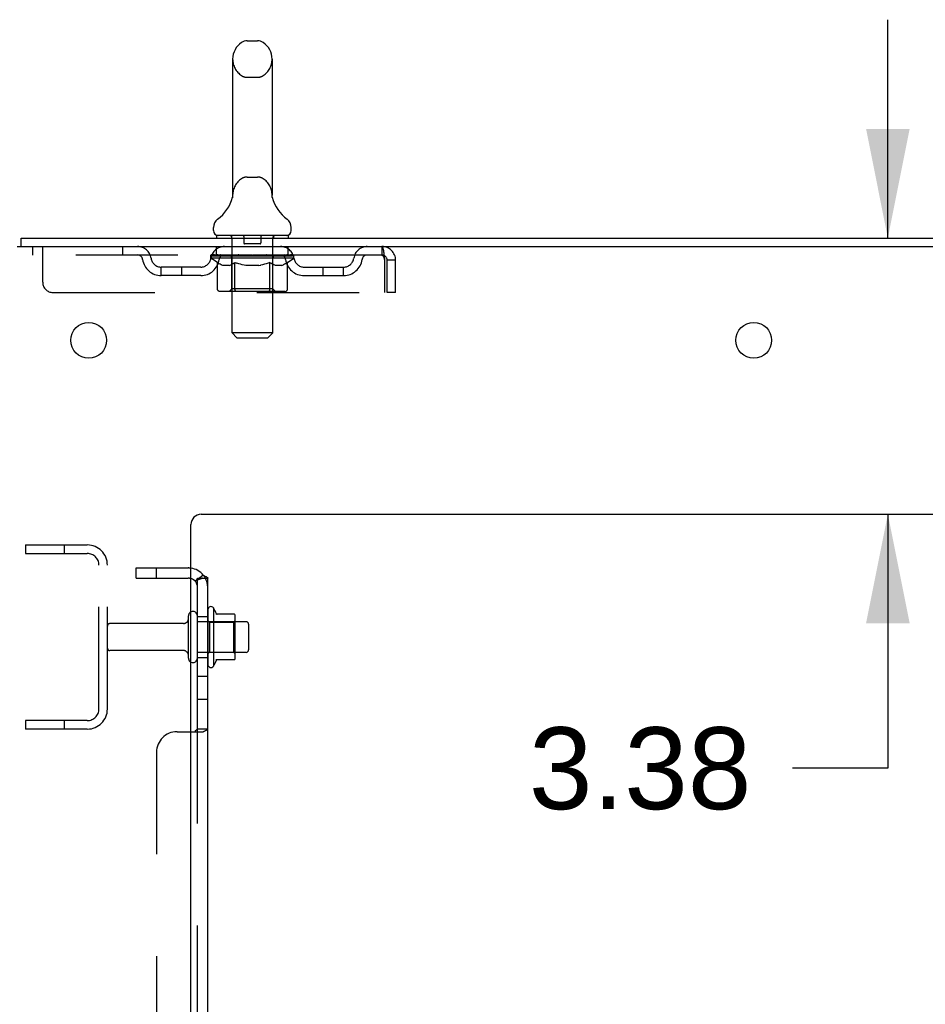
# Model space of a CAD drawing. Header units: inches. Extents: x 0 to 227, y 0 to 147.
# Tile 10 of 83: x 11 to 22, y 99 to 111. Entities that reach past the tile are written whole.
import ezdxf

# ---------------------------------------------------------------- set-up
doc = ezdxf.new("R2010")
doc.units = ezdxf.units.IN
doc.header["$LTSCALE"] = 12.466667
doc.header["$MEASUREMENT"] = 0
doc.linetypes.add('HIDDEN', pattern=[0.2, 0.1, -0.1])
doc.layers.get('0').update_dxf_attribs({"linetype": 'CONTINUOUS'})
for name, color, linetype in [('DEFAULT_2', 8, 'HIDDEN'), ('DIMENSIONS', 7, 'CONTINUOUS'), ('SUBPANEL', 7, 'CONTINUOUS')]:
    doc.layers.add(name, color=color, linetype=linetype)
doc.styles.get("Standard").update_dxf_attribs({"font": 'arial.ttf'})
doc.dimstyles.new('DIMSTYLE_1', dxfattribs={"dimtxt": 1, "dimasz": 1.333333, "dimexe": 0.09, "dimexo": 0.07, "dimgap": 0.0375, "dimtad": 0, "dimtih": 1, "dimtoh": 1, "dimzin": 4, "dimdsep": 46, "dimtxsty": 'Standard', "dimblk": '_FILLED', "dimblk1": '_FILLED', "dimblk2": '_FILLED', "dimcen": 0.09, "dimadec": 3, "dimazin": 1, "dimtfac": 1, "dimtdec": 3, "dimtofl": 0, "dimtmove": 0, "dimatfit": 3, "dimldrblk": '_FILLED', "dimfxl": 0, "dimtolj": 1, "dimtzin": 4, "dimarcsym": 0})

# ---------------------------------------------------------------- blocks, each defined once
blk = doc.blocks.new('_FILLED')
at = {"color": 0, "linetype": 'ByBlock'}
blk.add_solid([(0, 0), (-1, 0.2), (-1, -0.2)], dxfattribs=at)
blk = doc.blocks.new('*D13')
at = {"layer": 'DIMENSIONS', "color": 2, "linetype": 'Continuous'}
for p, q in [((21.838, 108.553), (21.838, 111.22)), ((21.838, 105.178), (21.838, 102.076)), ((21.838, 102.076), (20.671, 102.076))]:
    blk.add_line(p, q, dxfattribs=at)
at = {"layer": 'DIMENSIONS', "color": 2, "linetype": 'Continuous', "xscale": 1.3333333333, "yscale": 1.3333333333, "zscale": 1.3333333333}
for p, rotation in [((21.838, 108.553), 270), ((21.838, 105.178), 90)]:
    blk.add_blockref('_FILLED', p, dxfattribs=dict(at, rotation=rotation))
at = {"layer": 'DIMENSIONS', "color": 2, "linetype": 'Continuous', "insert": (20.171, 102.576), "char_height": 1, "width": 2.71747, "attachment_point": 3, "line_spacing_factor": 0.9}
blk.add_mtext('3.38', dxfattribs=at)

msp = doc.modelspace()

# ---------------------------------------------------------------- linework, layer by layer
at = {"color": 7, "linetype": 'Continuous'}
for p, q in [((14.01, 110.961), (14.138, 110.961)), ((13.833, 110.739), (13.833, 109.076)), ((14.316, 110.739), (14.316, 109.076)), ((13.827, 109.032), (13.827, 109.031)), ((13.832, 109.051), (13.831, 109.05)), ((13.831, 109.05), (13.831, 109.049)), ((13.831, 109.049), (13.831, 109.048)), ((13.831, 109.047), (13.831, 109.046)), ((13.832, 109.056), (13.832, 109.055)), ((13.832, 109.055), (13.832, 109.054)), ((13.832, 109.054), (13.832, 109.053)), ((13.832, 109.053), (13.832, 109.052)), ((13.832, 109.052), (13.832, 109.051)), ((13.833, 109.076), (13.833, 109.071)), ((14.316, 109.071), (14.316, 109.076)), ((14.316, 109.07), (14.316, 109.071)), ((14.318, 109.046), (14.317, 109.047)), ((14.318, 109.045), (14.318, 109.045)), ((14.321, 109.031), (14.321, 109.032)), ((14.321, 109.031), (14.321, 109.031)), ((13.599, 108.643), (13.599, 108.681)), ((14.549, 108.643), (14.549, 108.681)), ((11.251, 108.449), (11.251, 108.553)), ((13.637, 108.583), (13.637, 108.553)), ((14.512, 108.583), (13.637, 108.583)), ((14.512, 108.583), (14.512, 108.553)), ((13.598, 104.034), (13.598, 103.322)), ((13.854, 103.956), (13.626, 103.956)), ((13.864, 103.423), (13.864, 103.934)), ((13.998, 103.866), (13.864, 103.866)), ((14.028, 103.836), (14.028, 103.521)), ((13.998, 103.491), (13.864, 103.491)), ((13.854, 103.401), (13.626, 103.401))]:
    msp.add_line(p, q, dxfattribs=at)
at = {"color": 3, "linetype": 'Continuous'}
for p, q in [((11.251, 108.553), (29.01, 108.553)), ((11.199, 108.449), (29.005, 108.449)), ((13.449, 105.178), (25.324, 105.178)), ((13.324, 42.678), (13.324, 105.053))]:
    msp.add_line(p, q, dxfattribs=at)
at = {"color": 7, "linetype": 'Continuous'}
for points in [[(13.831, 109.046), (13.83, 109.045), (13.83, 109.045)], [(13.831, 109.048), (13.831, 109.047), (13.831, 109.047)], [(13.833, 109.071), (13.833, 109.07), (13.833, 109.069), (13.833, 109.069), (13.833, 109.068), (13.833, 109.067), (13.833, 109.067), (13.833, 109.066), (13.833, 109.065), (13.833, 109.065), (13.833, 109.064), (13.833, 109.064), (13.833, 109.063), (13.833, 109.062), (13.833, 109.062), (13.833, 109.061), (13.833, 109.061), (13.832, 109.06), (13.832, 109.059), (13.832, 109.059)], [(13.832, 109.059), (13.832, 109.058), (13.832, 109.058), (13.832, 109.057), (13.832, 109.057), (13.832, 109.056)], [(14.317, 109.047), (14.317, 109.048), (14.317, 109.049), (14.317, 109.049), (14.317, 109.05), (14.317, 109.05), (14.317, 109.051), (14.317, 109.052), (14.317, 109.052), (14.317, 109.053), (14.317, 109.053), (14.316, 109.054), (14.316, 109.054), (14.316, 109.055), (14.316, 109.056), (14.316, 109.056), (14.316, 109.057), (14.316, 109.057), (14.316, 109.058), (14.316, 109.059), (14.316, 109.059), (14.316, 109.06), (14.316, 109.061), (14.316, 109.061), (14.316, 109.062), (14.316, 109.063), (14.316, 109.063), (14.316, 109.064), (14.316, 109.065), (14.316, 109.065), (14.316, 109.066), (14.316, 109.067), (14.316, 109.068), (14.316, 109.068), (14.316, 109.069), (14.316, 109.07)], [(14.318, 109.045), (14.318, 109.046), (14.318, 109.046)]]:
    msp.add_lwpolyline(points, dxfattribs=at)
at = {"color": 3, "linetype": 'Continuous'}
for centre in [(12.074, 107.303), (20.199, 107.303)]:
    msp.add_circle(centre, 0.219, dxfattribs=at)
at = {"color": 7, "linetype": 'Continuous'}
for centre, radius, start, end in [((14.074, 110.739), 0.241, 123.1848, 180), ((14.01, 110.836), 0.125, 90, 123.1848), ((14.138, 110.836), 0.125, 56.8152, 90), ((14.074, 110.739), 0.241, 0, 56.8152), ((13.35, 109.182), 0.5, 306.7414, 344.6791), ((14.798, 109.182), 0.5, 195.3209, 233.2586), ((13.724, 108.681), 0.125, 126.7414, 180), ((14.424, 108.681), 0.125, 0, 53.2586), ((13.659, 108.643), 0.06, 180, 270), ((14.489, 108.643), 0.06, 270, 360), ((13.567, 104.012), 0.0384, 34.4497, 180), ((13.348, 103.936), 0.055, 360, 115.9094), ((12.998, 103.678), 0.698, 23.9679, 30.6631), ((13.645, 103.966), 0.01, 203.9679, 270), ((13.854, 103.946), 0.01, 5.1938, 90), ((13.723, 103.934), 0.141, 0, 5.2081), ((13.998, 103.836), 0.03, 360, 90), ((13.998, 103.521), 0.03, 270, 0), ((13.348, 103.421), 0.055, 244.0906, 0), ((13.567, 103.344), 0.0384, 180, 325.5503), ((12.998, 103.678), 0.698, 329.3369, 336.0321), ((13.645, 103.391), 0.01, 90, 156.0321), ((13.854, 103.411), 0.01, 270, 354.8062), ((13.723, 103.423), 0.141, 354.7919, 360)]:
    msp.add_arc(centre, radius, start, end, dxfattribs=at)
at = {"color": 3, "linetype": 'Continuous'}
msp.add_arc((13.449, 105.053), 0.125, 90, 180, dxfattribs=at)
at = {"layer": 'DEFAULT_2', "color": 8, "linetype": 'HIDDEN'}
for p, q in [((14.01, 110.516), (14.138, 110.516)), ((14.01, 109.298), (14.138, 109.298)), ((13.827, 109.031), (13.827, 109.031)), ((13.827, 109.031), (13.827, 109.031)), ((13.827, 109.031), (13.827, 109.031)), ((13.831, 109.05), (13.831, 109.05)), ((13.831, 109.049), (13.831, 109.049)), ((13.831, 109.048), (13.831, 109.048)), ((13.831, 109.047), (13.831, 109.047)), ((13.831, 109.047), (13.831, 109.047)), ((13.832, 109.056), (13.832, 109.055)), ((13.832, 109.056), (13.832, 109.056)), ((13.832, 109.054), (13.832, 109.054)), ((13.832, 109.053), (13.832, 109.053)), ((13.832, 109.052), (13.832, 109.052)), ((13.832, 109.051), (13.832, 109.051)), ((13.833, 109.07), (13.833, 109.069)), ((13.833, 109.065), (13.833, 109.065)), ((13.833, 109.064), (13.833, 109.064)), ((13.833, 109.064), (13.833, 109.064)), ((13.833, 109.063), (13.833, 109.063)), ((13.833, 109.062), (13.833, 109.062)), ((13.833, 109.062), (13.833, 109.062)), ((13.833, 109.061), (13.833, 109.061)), ((13.833, 109.061), (13.833, 109.061)), ((14.316, 109.071), (14.316, 109.071)), ((14.316, 109.067), (14.316, 109.067)), ((14.316, 109.065), (14.316, 109.065)), ((14.316, 109.064), (14.316, 109.064)), ((14.316, 109.062), (14.316, 109.063)), ((14.316, 109.055), (14.316, 109.055)), ((14.317, 109.048), (14.317, 109.048)), ((14.318, 109.047), (14.317, 109.047)), ((13.817, 108.583), (13.817, 108.553)), ((13.825, 107.393), (13.825, 108.553)), ((13.969, 108.573), (13.969, 108.493)), ((14.179, 108.573), (14.179, 108.493)), ((14.323, 107.393), (14.323, 108.553)), ((14.332, 108.583), (14.332, 108.553)), ((11.387, 108.449), (11.387, 108.345)), ((11.512, 108.012), (11.512, 108.449)), ((12.487, 108.449), (12.487, 108.345)), ((13.637, 108.345), (13.637, 108.449)), ((14.169, 108.483), (13.979, 108.483)), ((14.512, 108.345), (14.512, 108.449)), ((15.657, 108.449), (15.657, 108.345)), ((15.657, 108.345), (11.387, 108.345)), ((13.568, 108.308), (13.568, 108.345)), ((13.647, 108.252), (13.568, 108.308)), ((14.58, 108.308), (13.568, 108.308)), ((13.576, 108.34), (13.576, 108.345)), ((13.583, 108.337), (13.583, 108.34)), ((13.583, 108.337), (14.566, 108.337)), ((13.59, 108.337), (13.59, 108.34)), ((13.59, 108.337), (13.59, 108.34)), ((13.599, 108.34), (13.599, 108.345)), ((13.611, 108.337), (13.611, 108.34)), ((13.613, 108.337), (13.613, 108.34)), ((13.636, 108.34), (13.636, 108.345)), ((13.647, 108.337), (13.647, 108.34)), ((13.647, 107.929), (13.647, 108.252)), ((13.647, 108.252), (13.659, 108.245)), ((13.65, 108.337), (13.65, 108.34)), ((13.813, 108.34), (13.652, 108.34)), ((13.686, 108.34), (13.686, 108.345)), ((13.687, 108.337), (13.687, 108.34)), ((13.688, 108.337), (13.688, 108.34)), ((13.69, 108.337), (13.69, 108.34)), ((13.696, 108.337), (13.696, 108.34)), ((13.696, 108.337), (13.696, 108.34)), ((13.699, 108.337), (13.699, 108.34)), ((13.702, 108.337), (13.702, 108.34)), ((13.705, 108.337), (13.705, 108.34)), ((13.717, 108.337), (13.717, 108.34)), ((13.731, 108.337), (13.731, 108.342)), ((13.731, 108.337), (13.731, 108.34)), ((13.748, 108.337), (13.748, 108.34)), ((13.749, 108.34), (13.749, 108.345)), ((13.757, 108.337), (13.757, 108.34)), ((13.76, 108.337), (13.76, 108.34)), ((13.767, 108.337), (13.767, 108.34)), ((13.776, 108.337), (13.776, 108.343)), ((13.789, 108.337), (13.789, 108.34)), ((13.791, 108.337), (13.791, 108.34)), ((13.813, 108.337), (13.813, 108.34)), ((13.866, 108.34), (13.817, 108.34)), ((13.821, 108.34), (13.821, 108.345)), ((13.824, 107.931), (13.824, 108.305)), ((13.827, 108.337), (13.827, 108.34)), ((13.83, 108.337), (13.83, 108.34)), ((13.835, 108.337), (13.835, 108.344)), ((13.838, 108.337), (13.838, 108.34)), ((13.847, 108.337), (13.847, 108.34)), ((13.861, 108.253), (13.85, 108.245)), ((13.861, 107.929), (13.861, 108.253)), ((13.861, 108.253), (13.884, 108.245)), ((13.866, 108.337), (13.866, 108.34)), ((13.926, 108.34), (13.879, 108.34)), ((13.895, 108.337), (13.895, 108.34)), ((13.901, 108.34), (13.901, 108.345)), ((13.904, 108.337), (13.904, 108.34)), ((13.906, 108.337), (13.906, 108.345)), ((13.908, 108.337), (13.908, 108.34)), ((13.914, 108.337), (13.914, 108.34)), ((13.926, 108.337), (13.926, 108.34)), ((13.991, 108.34), (13.947, 108.34)), ((13.958, 108.337), (13.958, 108.34)), ((13.983, 108.34), (14.074, 108.345)), ((13.986, 108.34), (13.986, 108.345)), ((13.987, 108.345), (13.986, 108.345)), ((13.987, 108.34), (13.987, 108.345)), ((13.987, 108.337), (13.987, 108.34)), ((13.99, 108.337), (13.99, 108.34)), ((13.991, 108.337), (13.991, 108.34)), ((13.991, 108.337), (13.991, 108.34)), ((14.058, 108.34), (14.019, 108.34)), ((14.023, 108.337), (14.023, 108.34)), ((14.058, 108.337), (14.058, 108.34)), ((14.072, 108.34), (14.072, 108.34)), ((14.072, 108.337), (14.072, 108.34)), ((14.072, 108.337), (14.072, 108.34)), ((14.074, 108.34), (14.074, 108.345)), ((14.074, 108.345), (14.166, 108.34)), ((14.076, 108.337), (14.076, 108.34)), ((14.076, 108.337), (14.076, 108.34)), ((14.076, 108.34), (14.076, 108.34)), ((14.091, 108.337), (14.091, 108.34)), ((14.091, 108.34), (14.129, 108.34)), ((14.125, 108.337), (14.125, 108.34)), ((14.157, 108.337), (14.157, 108.34)), ((14.158, 108.337), (14.158, 108.34)), ((14.158, 108.34), (14.201, 108.34)), ((14.159, 108.337), (14.159, 108.34)), ((14.162, 108.34), (14.162, 108.345)), ((14.162, 108.34), (14.162, 108.345)), ((14.162, 108.345), (14.162, 108.345)), ((14.162, 108.337), (14.162, 108.34)), ((14.191, 108.337), (14.191, 108.34)), ((14.222, 108.337), (14.222, 108.34)), ((14.222, 108.34), (14.269, 108.34)), ((14.234, 108.337), (14.234, 108.34)), ((14.24, 108.337), (14.24, 108.34)), ((14.242, 108.337), (14.242, 108.345)), ((14.244, 108.337), (14.244, 108.34)), ((14.247, 108.34), (14.247, 108.345)), ((14.253, 108.337), (14.253, 108.34)), ((14.289, 108.253), (14.266, 108.245)), ((14.282, 108.337), (14.282, 108.34)), ((14.282, 108.34), (14.332, 108.34)), ((14.289, 107.929), (14.289, 108.253)), ((14.289, 108.253), (14.301, 108.245)), ((14.301, 108.337), (14.301, 108.34)), ((14.31, 108.337), (14.31, 108.34)), ((14.313, 108.337), (14.313, 108.344)), ((14.318, 108.337), (14.318, 108.34)), ((14.322, 108.337), (14.322, 108.34)), ((14.324, 107.931), (14.324, 108.305)), ((14.327, 108.34), (14.327, 108.345)), ((14.335, 108.337), (14.335, 108.34)), ((14.336, 108.34), (14.58, 108.34)), ((14.357, 108.337), (14.357, 108.34)), ((14.36, 108.337), (14.36, 108.34)), ((14.372, 108.337), (14.372, 108.343)), ((14.381, 108.337), (14.381, 108.34)), ((14.389, 108.337), (14.389, 108.34)), ((14.392, 108.337), (14.392, 108.34)), ((14.4, 108.34), (14.4, 108.345)), ((14.401, 108.337), (14.401, 108.34)), ((14.417, 108.337), (14.417, 108.342)), ((14.417, 108.337), (14.417, 108.34)), ((14.432, 108.337), (14.432, 108.34)), ((14.443, 108.337), (14.443, 108.34)), ((14.447, 108.337), (14.447, 108.34)), ((14.449, 108.337), (14.449, 108.34)), ((14.452, 108.337), (14.452, 108.34)), ((14.452, 108.337), (14.452, 108.34)), ((14.458, 108.337), (14.458, 108.34)), ((14.46, 108.337), (14.46, 108.34)), ((14.461, 108.337), (14.461, 108.34)), ((14.462, 108.34), (14.462, 108.345)), ((14.483, 108.342), (14.58, 108.343)), ((14.483, 108.34), (14.483, 108.342)), ((14.503, 108.254), (14.491, 108.246)), ((14.499, 108.337), (14.499, 108.34)), ((14.501, 108.337), (14.501, 108.34)), ((14.503, 108.254), (14.58, 108.308)), ((14.503, 107.929), (14.503, 108.254)), ((14.513, 108.34), (14.513, 108.345)), ((14.535, 108.337), (14.535, 108.34)), ((14.537, 108.337), (14.537, 108.34)), ((14.55, 108.34), (14.55, 108.345)), ((14.558, 108.337), (14.558, 108.34)), ((14.559, 108.337), (14.559, 108.34)), ((14.566, 108.337), (14.566, 108.34)), ((14.573, 108.34), (14.573, 108.345)), ((14.58, 108.34), (14.58, 108.343)), ((14.58, 108.308), (14.58, 108.34)), ((15.69, 108.282), (15.69, 107.887)), ((15.72, 107.887), (15.72, 108.282)), ((15.824, 108.282), (15.72, 108.282)), ((15.824, 107.887), (15.824, 108.282)), ((12.96, 108.094), (12.96, 108.198)), ((13.443, 108.198), (12.96, 108.198)), ((13.21, 108.094), (13.21, 108.198)), ((13.67, 108.238), (13.658, 108.245)), ((13.68, 108.232), (13.669, 108.238)), ((13.691, 108.227), (13.68, 108.232)), ((13.702, 108.222), (13.691, 108.227)), ((13.713, 108.219), (13.702, 108.222)), ((13.796, 108.219), (13.713, 108.219)), ((13.796, 108.219), (13.806, 108.222)), ((13.817, 108.227), (13.806, 108.222)), ((13.828, 108.232), (13.817, 108.227)), ((13.839, 108.238), (13.828, 108.232)), ((13.85, 108.245), (13.839, 108.238)), ((13.907, 108.238), (13.884, 108.245)), ((13.929, 108.232), (13.907, 108.238)), ((13.951, 108.227), (13.929, 108.232)), ((13.973, 108.222), (13.951, 108.227)), ((13.995, 108.219), (13.973, 108.222)), ((14.153, 108.219), (13.995, 108.219)), ((14.153, 108.219), (14.176, 108.222)), ((14.198, 108.227), (14.175, 108.222)), ((14.22, 108.232), (14.198, 108.227)), ((14.243, 108.238), (14.22, 108.232)), ((14.266, 108.245), (14.243, 108.238)), ((14.313, 108.238), (14.301, 108.245)), ((14.324, 108.232), (14.313, 108.238)), ((14.336, 108.227), (14.324, 108.232)), ((14.347, 108.222), (14.335, 108.227)), ((14.358, 108.219), (14.347, 108.222)), ((14.433, 108.219), (14.358, 108.219)), ((14.433, 108.219), (14.445, 108.222)), ((14.456, 108.227), (14.445, 108.222)), ((14.468, 108.232), (14.456, 108.227)), ((14.479, 108.239), (14.468, 108.232)), ((14.491, 108.246), (14.479, 108.238)), ((14.706, 108.198), (15.189, 108.198)), ((14.939, 108.094), (14.939, 108.198)), ((15.189, 108.094), (15.189, 108.198)), ((13.443, 108.094), (12.96, 108.094)), ((14.706, 108.094), (15.189, 108.094)), ((14.469, 107.899), (13.682, 107.899)), ((13.824, 107.931), (13.792, 107.899)), ((14.324, 107.931), (13.824, 107.931)), ((13.87, 107.902), (13.868, 107.904)), ((13.874, 107.9), (13.872, 107.901)), ((13.876, 107.899), (13.874, 107.9)), ((13.878, 107.899), (13.876, 107.899)), ((14.324, 107.931), (14.356, 107.899)), ((11.637, 107.887), (15.69, 107.887)), ((15.824, 107.887), (15.72, 107.887)), ((13.885, 107.333), (13.825, 107.393)), ((14.323, 107.393), (13.825, 107.393)), ((13.885, 107.333), (14.263, 107.333)), ((14.263, 107.333), (14.323, 107.393)), ((11.303, 104.803), (11.303, 104.699)), ((11.303, 104.803), (12.057, 104.803)), ((11.773, 104.803), (11.773, 104.699)), ((11.303, 104.699), (12.057, 104.699)), ((12.199, 102.8), (12.199, 104.557)), ((12.303, 102.8), (12.303, 104.557)), ((13.293, 103.421), (13.293, 103.936)), ((13.403, 103.421), (13.403, 103.936)), ((13.528, 104.012), (13.528, 103.344)), ((13.231, 103.843), (12.333, 103.843)), ((13.864, 103.866), (13.403, 103.866)), ((13.548, 103.862), (13.528, 103.882)), ((13.548, 103.862), (13.548, 103.495)), ((13.548, 103.862), (13.844, 103.862)), ((13.844, 103.862), (13.864, 103.882)), ((13.844, 103.862), (13.844, 103.495)), ((13.231, 103.513), (12.333, 103.513)), ((13.864, 103.491), (13.403, 103.491)), ((13.548, 103.495), (13.528, 103.475)), ((13.548, 103.495), (13.844, 103.495)), ((13.844, 103.495), (13.864, 103.475)), ((11.303, 102.657), (11.303, 102.553)), ((12.057, 102.657), (11.303, 102.657)), ((11.773, 102.657), (11.773, 102.553)), ((12.057, 102.553), (11.303, 102.553))]:
    msp.add_line(p, q, dxfattribs=at)
for points in [[(14.318, 109.045), (14.318, 109.046), (14.318, 109.046)], [(15.657, 108.449), (15.66, 108.448), (15.662, 108.445), (15.664, 108.44), (15.667, 108.433), (15.669, 108.424), (15.671, 108.413), (15.674, 108.4), (15.676, 108.386), (15.678, 108.371), (15.681, 108.355), (15.683, 108.337), (15.685, 108.319), (15.688, 108.301), (15.69, 108.282)], [(15.657, 108.345), (15.66, 108.345), (15.662, 108.344), (15.664, 108.342), (15.667, 108.339), (15.669, 108.336), (15.671, 108.331), (15.674, 108.327), (15.676, 108.321), (15.678, 108.316), (15.681, 108.31), (15.683, 108.303), (15.685, 108.296), (15.688, 108.289), (15.69, 108.282)], [(13.682, 107.899), (13.677, 107.899), (13.673, 107.9), (13.669, 107.901), (13.665, 107.902), (13.662, 107.904), (13.658, 107.907), (13.655, 107.91), (13.653, 107.913), (13.65, 107.916), (13.649, 107.92), (13.648, 107.924), (13.647, 107.929)], [(13.862, 107.92), (13.861, 107.924), (13.861, 107.929)], [(13.863, 107.916), (13.862, 107.92), (13.861, 107.924), (13.861, 107.929)], [(13.872, 107.901), (13.87, 107.902), (13.868, 107.904), (13.867, 107.907), (13.865, 107.91), (13.864, 107.913), (13.863, 107.916)], [(13.867, 107.907), (13.865, 107.91), (13.864, 107.913)], [(14.272, 107.899), (14.274, 107.899), (14.276, 107.9), (14.278, 107.901), (14.28, 107.902), (14.282, 107.904), (14.284, 107.907), (14.285, 107.91), (14.286, 107.913), (14.288, 107.916), (14.288, 107.92), (14.289, 107.924), (14.289, 107.929)], [(14.469, 107.899), (14.473, 107.899), (14.477, 107.9), (14.481, 107.901), (14.485, 107.902), (14.489, 107.904), (14.492, 107.907), (14.495, 107.91), (14.498, 107.913), (14.5, 107.916), (14.502, 107.92), (14.503, 107.924), (14.503, 107.929)]]:
    msp.add_lwpolyline(points, dxfattribs=at)
for centre, radius, start, end in [((14.074, 110.739), 0.241, 180, 236.8152), ((14.074, 110.739), 0.241, 303.1848, 360), ((14.01, 110.641), 0.125, 236.8152, 270), ((14.138, 110.641), 0.125, 270, 303.1848), ((14.074, 109.076), 0.241, 123.1848, 180), ((14.01, 109.173), 0.125, 90, 123.1848), ((14.138, 109.173), 0.125, 56.8152, 90), ((14.074, 109.076), 0.241, 0, 56.8152), ((13.795, 108.553), 0.03, 0, 90), ((13.959, 108.573), 0.01, 0, 90), ((13.979, 108.493), 0.01, 180, 270), ((14.169, 108.493), 0.01, 270, 360), ((14.189, 108.573), 0.01, 90, 180), ((14.353, 108.553), 0.03, 90, 180), ((12.671, 108.282), 0.167, 8.0716, 90), ((13.732, 108.282), 0.167, 90, 171.9284), ((14.417, 108.282), 0.167, 8.0716, 90), ((15.478, 108.282), 0.167, 90, 171.9284), ((15.657, 108.282), 0.167, 0, 90), ((12.671, 108.283), 0.0625, 7.9863, 90), ((12.96, 108.323), 0.229, 187.9863, 270), ((12.96, 108.323), 0.125, 188.0716, 270), ((13.443, 108.323), 0.125, 270, 351.9284), ((13.443, 108.323), 0.229, 270, 352.0137), ((13.731, 108.283), 0.0625, 90, 172.0137), ((13.792, 108.305), 0.0318, 0, 90), ((14.356, 108.305), 0.0318, 90, 180), ((14.417, 108.283), 0.0625, 7.9863, 90), ((14.706, 108.323), 0.229, 187.9863, 270), ((14.706, 108.323), 0.125, 188.0716, 270), ((15.189, 108.323), 0.125, 270, 351.9284), ((15.189, 108.323), 0.229, 270, 352.0137), ((15.477, 108.283), 0.0625, 90, 172.0137), ((15.657, 108.282), 0.063, 0, 90), ((11.637, 108.012), 0.125, 180, 270), ((12.057, 104.557), 0.246, 0, 90), ((12.057, 104.557), 0.142, 0, 90), ((13.348, 103.936), 0.055, 115.9094, 180), ((12.333, 103.813), 0.03, 90, 180), ((13.231, 103.906), 0.0625, 270, 360), ((12.333, 103.543), 0.03, 180, 270), ((13.231, 103.451), 0.0625, 0, 90), ((13.348, 103.421), 0.055, 180, 244.0906), ((12.057, 102.8), 0.246, 270, 360), ((12.057, 102.8), 0.142, 270, 360)]:
    msp.add_arc(centre, radius, start, end, dxfattribs=at)
for centre, major_axis, ratio, start_param, end_param in [((14.074, 108.345), (0.506, 0.005), 0.05963, 2.96643, 3.140963), ((13.552, 108.336), (0.158, 0), 0.060556, 0.430652, 1.470503), ((14.074, 108.345), (0.506, 0), 0.060556, -3.141593, -2.96706), ((13.552, 108.33), (0.158, 0.002), 0.05963, 1.376596, 1.469874), ((14.074, 108.345), (0.506, 0.011), 0.05688, 2.791345, 2.965878), ((13.533, 108.336), (0.158, 0.002), 0.05963, 0.25549, 1.295341), ((13.587, 108.336), (0.158, -0.002), 0.05963, 0.605815, 1.645666), ((14.074, 108.345), (0.506, -0.005), 0.05963, -2.96643, -2.791898), ((13.587, 108.33), (0.158, 0), 0.060556, 1.551758, 1.645036), ((13.533, 108.33), (0.158, 0.003), 0.05688, 1.20151, 1.294789), ((13.588, 108.332), (0.131, 0.001), 0.05963, 1.065228, 1.614276), ((13.573, 108.332), (0.131, 0.003), 0.05688, 0.890143, 1.43919), ((13.619, 108.332), (0.131, 0), 0.060556, 1.240391, 1.789438), ((14.074, 108.345), (0.506, 0.015), 0.052395, 2.616403, 2.790936), ((13.53, 108.336), (0.158, 0.003), 0.05688, 0.080405, 1.120256), ((13.638, 108.336), (0.158, -0.003), 0.05688, 0.7809, 1.820751), ((14.074, 108.345), (0.506, -0.011), 0.05688, -2.791345, -2.616812), ((13.638, 108.33), (0.158, -0.002), 0.05963, 1.72692, 1.820198), ((13.53, 108.33), (0.158, 0.005), 0.052395, 1.026568, 1.119847), ((13.572, 108.332), (0.131, 0.004), 0.052395, 0.715201, 1.264248), ((13.663, 108.332), (0.131, -0.001), 0.05963, 1.415553, 1.9646), ((14.074, 108.345), (0.506, 0.02), 0.046319, 2.441654, 2.616187), ((13.701, 108.336), (0.158, -0.005), 0.052395, 0.955842, 1.995693), ((14.074, 108.345), (0.506, -0.015), 0.052395, -2.616403, -2.44187), ((13.543, 108.336), (0.158, 0.005), 0.052395, -0.094537, 0.945314), ((13.701, 108.33), (0.158, -0.003), 0.05688, 1.902006, 1.995284), ((13.543, 108.33), (0.158, 0.006), 0.046319, 0.851819, 0.945098), ((13.587, 108.332), (0.131, 0.005), 0.046319, 0.540452, 1.089499), ((13.72, 108.332), (0.131, -0.003), 0.05688, 1.590638, 2.139686), ((14.074, 108.345), (0.506, 0.024), 0.038841, 2.267123, 2.441656), ((13.776, 108.336), (0.158, -0.006), 0.046319, 1.130591, 2.170442), ((13.573, 108.336), (0.158, 0.006), 0.046319, -0.269286, 0.770565), ((14.074, 108.345), (0.506, -0.02), 0.046319, -2.441654, -2.267121), ((13.776, 108.33), (0.158, -0.005), 0.052395, 2.076947, 2.170226), ((13.573, 108.33), (0.158, 0.007), 0.038841, 0.677289, 0.770567), ((13.616, 108.332), (0.131, 0.006), 0.038841, 0.365921, 0.914969), ((13.788, 108.332), (0.131, -0.004), 0.052395, 1.76558, 2.314627), ((14.074, 108.345), (0.506, 0.027), 0.030195, 2.09281, 2.267343), ((13.859, 108.336), (0.158, -0.007), 0.038841, 1.305122, 2.344973), ((13.618, 108.336), (0.158, 0.007), 0.038841, -0.443817, 0.596034), ((14.074, 108.345), (0.506, -0.024), 0.038841, -2.267123, -2.092591), ((13.859, 108.33), (0.158, -0.006), 0.046319, 2.251696, 2.344975), ((13.618, 108.33), (0.158, 0.008), 0.030195, 0.502975, 0.596254), ((13.66, 108.332), (0.131, 0.007), 0.030195, 0.191608, 0.740655), ((13.864, 108.332), (0.131, -0.005), 0.046319, 1.940329, 2.489376), ((13.677, 108.336), (0.158, 0.008), 0.030195, -0.61813, 0.421721), ((14.074, 108.345), (0.506, 0.029), 0.020645, 1.918687, 2.09322), ((13.95, 108.336), (0.158, -0.008), 0.030195, 1.479435, 2.519286), ((14.074, 108.345), (0.506, -0.027), 0.030195, -2.09281, -1.918277), ((13.95, 108.33), (0.158, -0.007), 0.038841, 2.426227, 2.519505), ((13.677, 108.33), (0.158, 0.009), 0.020645, 0.328852, 0.422131), ((13.716, 108.332), (0.131, 0.007), 0.020645, 0.017485, 0.566532), ((13.947, 108.332), (0.131, -0.006), 0.038841, 2.11486, 2.663907), ((13.748, 108.336), (0.158, 0.009), 0.020645, -0.792253, 0.247598), ((14.074, 108.345), (0.506, 0.03), 0.010478, 1.744704, 1.919237), ((14.044, 108.336), (0.158, -0.009), 0.020645, 1.653558, 2.693409), ((14.074, 108.345), (0.506, -0.029), 0.020645, -1.918687, -1.744154), ((14.044, 108.33), (0.158, -0.008), 0.030195, 2.60054, 2.693819), ((13.748, 108.33), (0.158, 0.009), 0.010478, 0.154869, 0.248148), ((13.783, 108.332), (0.131, 0.008), 0.010478, 6.126688, 6.675735), ((14.033, 108.332), (0.131, -0.007), 0.030195, 2.289173, 2.83822), ((13.828, 108.336), (0.158, 0.009), 0.010478, -0.966236, -0.000846), ((14.139, 108.336), (0.158, -0.009), 0.010478, 1.827541, 2.867392), ((14.074, 108.345), (0.506, -0.03), 0.010478, -1.744704, -1.570171), ((14.139, 108.33), (0.158, -0.009), 0.020645, 2.774664, 2.867942), ((14.121, 108.332), (0.131, -0.007), 0.020645, 2.463296, 3.012344), ((14.01, 108.336), (0.158, 0.009), 0.010478, 0.274201, 1.314052), ((13.941, 108.332), (0.131, 0.008), 0.010478, -0.000483, 0.504314), ((13.917, 108.33), (0.158, 0.009), 0.010478, 0.099668, 0.192946), ((14.074, 108.345), (0.506, 0.03), 0.010478, -1.571421, -1.396888), ((14.232, 108.33), (0.158, -0.009), 0.010478, 2.948646, 3.041925), ((14.208, 108.332), (0.131, -0.008), 0.010478, 2.637279, 3.142076), ((14.105, 108.336), (0.158, 0.009), 0.020645, 0.448184, 1.488034), ((14.027, 108.332), (0.131, 0.007), 0.020645, 0.129249, 0.678296), ((14.01, 108.33), (0.158, 0.009), 0.020645, 0.273651, 0.366929), ((14.32, 108.336), (0.158, -0.009), 0.010478, -3.140747, -2.175357), ((14.074, 108.345), (0.506, 0.029), 0.020645, -1.397439, -1.222906), ((14.074, 108.345), (0.506, -0.03), 0.010478, 1.222355, 1.396888), ((14.199, 108.336), (0.158, 0.008), 0.030195, 0.622307, 1.662158), ((14.115, 108.332), (0.131, 0.007), 0.030195, 0.303372, 0.852419), ((14.366, 108.332), (0.131, -0.008), 0.010478, 2.749043, 3.29809), ((14.401, 108.336), (0.158, -0.009), 0.020645, 2.893995, 3.933846), ((14.105, 108.33), (0.158, 0.008), 0.030195, 0.447774, 0.541052), ((14.401, 108.33), (0.158, -0.009), 0.010478, 2.893445, 2.986723), ((14.074, 108.345), (0.506, 0.027), 0.030195, -1.223315, -1.048783), ((14.074, 108.345), (0.506, -0.029), 0.020645, 1.048373, 1.222906), ((14.289, 108.336), (0.158, 0.007), 0.038841, 0.79662, 1.836471), ((14.202, 108.332), (0.131, 0.006), 0.038841, 0.477686, 1.026733), ((14.433, 108.332), (0.131, -0.007), 0.020645, 2.57506, 3.124108), ((14.472, 108.336), (0.158, -0.008), 0.030195, 2.719872, 3.759723), ((14.373, 108.336), (0.158, 0.006), 0.046319, 0.971151, 2.011002), ((14.199, 108.33), (0.158, 0.007), 0.038841, 0.622087, 0.715366), ((14.472, 108.33), (0.158, -0.009), 0.020645, 2.719462, 2.812741), ((14.074, 108.345), (0.506, 0.024), 0.038841, -1.049002, -0.874469), ((14.074, 108.345), (0.506, -0.027), 0.030195, 0.87425, 1.048783), ((14.284, 108.332), (0.131, 0.005), 0.046319, 0.652216, 1.201263), ((14.448, 108.336), (0.158, 0.005), 0.052395, 1.1459, 2.185751), ((14.489, 108.332), (0.131, -0.007), 0.030195, 2.400937, 2.949985), ((14.53, 108.336), (0.158, -0.007), 0.038841, 2.545558, 3.585409), ((14.361, 108.332), (0.131, 0.004), 0.052395, 0.826965, 1.376012), ((14.289, 108.33), (0.158, 0.006), 0.046319, 0.796618, 0.889896), ((14.53, 108.33), (0.158, -0.008), 0.030195, 2.545339, 2.638617), ((14.511, 108.336), (0.158, 0.003), 0.05688, 1.320842, 2.360692), ((14.074, 108.345), (0.506, 0.02), 0.046319, -0.874471, -0.699939), ((14.074, 108.345), (0.506, -0.024), 0.038841, 0.699936, 0.874469), ((14.575, 108.336), (0.158, -0.006), 0.046319, 2.371028, 3.410879), ((14.532, 108.332), (0.131, -0.006), 0.038841, 2.226624, 2.775671), ((14.561, 108.336), (0.158, 0.002), 0.05963, 1.495927, 2.535778), ((14.428, 108.332), (0.131, 0.003), 0.05688, 1.001907, 1.550954), ((14.605, 108.336), (0.158, -0.005), 0.052395, 2.196279, 3.23613), ((14.562, 108.332), (0.131, -0.005), 0.046319, 2.052093, 2.601141), ((14.373, 108.33), (0.158, 0.005), 0.052395, 0.971367, 1.064645), ((14.596, 108.336), (0.158, 0), 0.060556, 2.364024, 2.71094), ((14.575, 108.33), (0.158, -0.007), 0.038841, 2.371026, 2.464304), ((14.619, 108.336), (0.158, -0.003), 0.05688, 2.021337, 3.061188), ((14.074, 108.345), (0.506, 0.015), 0.052395, -0.699723, -0.52519), ((14.074, 108.345), (0.506, -0.02), 0.046319, 0.525406, 0.699939), ((14.616, 108.336), (0.158, -0.002), 0.05963, 1.846251, 2.886102), ((14.485, 108.332), (0.131, 0.001), 0.05963, 1.176993, 1.72604), ((14.576, 108.332), (0.131, -0.004), 0.052395, 1.877344, 2.426392), ((14.529, 108.332), (0.131, 0), 0.060556, 1.352155, 1.901202), ((14.576, 108.332), (0.131, -0.003), 0.05688, 1.702402, 2.25145), ((14.56, 108.332), (0.131, -0.001), 0.05963, 1.527317, 2.076364), ((14.448, 108.33), (0.158, 0.003), 0.05688, 1.146309, 1.239587), ((14.605, 108.33), (0.158, -0.006), 0.046319, 2.196495, 2.289773), ((14.074, 108.345), (0.506, 0.011), 0.05688, -0.524781, -0.350248), ((14.074, 108.345), (0.506, -0.015), 0.052395, 0.350657, 0.52519), ((14.511, 108.33), (0.158, 0.002), 0.05963, 1.321394, 1.414673), ((14.596, 108.33), (0.158, -0.002), 0.05963, 1.764997, 1.971333), ((14.619, 108.33), (0.158, -0.005), 0.052395, 2.021746, 2.115024), ((14.074, 108.345), (0.506, 0.005), 0.05963, -0.349695, -0.175162), ((14.074, 108.345), (0.506, -0.011), 0.05688, 0.175715, 0.350248), ((14.561, 108.33), (0.158, 0), 0.060556, 1.496556, 1.589835), ((14.616, 108.33), (0.158, -0.003), 0.05688, 1.846804, 1.940083), ((14.074, 108.345), (0.506, -0.005), 0.05963, 6.27665, 6.458348), ((14.074, 108.345), (0.506, 0), 0.060556, -0.174533, -0.058352)]:
    msp.add_ellipse(centre, major_axis=major_axis, ratio=ratio, start_param=start_param, end_param=end_param, dxfattribs=at)
at = {"layer": 'SUBPANEL', "color": 8, "linetype": 'HIDDEN'}
for p, q in [((12.653, 104.397), (12.653, 104.522)), ((12.653, 104.522), (13.291, 104.522)), ((12.903, 104.397), (12.903, 104.522)), ((12.653, 104.397), (13.291, 104.397)), ((13.427, 104.397), (13.378, 104.356)), ((13.399, 104.374), (13.399, 104.374)), ((13.403, 103.928), (13.528, 103.928)), ((13.403, 103.428), (13.528, 103.428)), ((13.403, 103.2), (13.528, 103.2)), ((13.403, 102.919), (13.528, 102.919)), ((13.153, 102.522), (13.324, 102.522)), ((13.401, 102.552), (13.402, 102.553)), ((13.403, 102.556), (13.403, 102.557)), ((13.403, 46.549), (13.403, 102.557)), ((12.903, 102.272), (12.903, 98.397))]:
    msp.add_line(p, q, dxfattribs=at)
at = {"layer": 'SUBPANEL', "color": 7, "linetype": 'Continuous'}
for p, q in [((13.474, 104.435), (13.427, 104.397)), ((13.403, 102.557), (13.403, 104.397)), ((13.403, 104.397), (13.528, 104.397)), ((13.403, 102.557), (13.528, 102.557))]:
    msp.add_line(p, q, dxfattribs=at)
at = {"layer": 'SUBPANEL', "color": 3, "linetype": 'Continuous'}
for p, q in [((13.528, 44.709), (13.528, 104.397)), ((13.324, 102.522), (13.474, 102.522))]:
    msp.add_line(p, q, dxfattribs=at)
for points in [[(13.474, 104.435), (13.476, 104.433), (13.479, 104.431), (13.481, 104.429), (13.484, 104.427), (13.488, 104.425), (13.491, 104.424), (13.495, 104.422), (13.498, 104.42)], [(13.498, 104.42), (13.506, 104.417), (13.509, 104.416), (13.512, 104.414), (13.515, 104.413), (13.518, 104.411), (13.521, 104.409), (13.523, 104.407), (13.525, 104.405), (13.526, 104.404), (13.527, 104.402), (13.528, 104.4), (13.528, 104.398), (13.528, 104.397)], [(13.474, 102.522), (13.476, 102.524), (13.479, 102.525), (13.481, 102.527), (13.484, 102.528), (13.488, 102.53), (13.491, 102.531), (13.495, 102.533), (13.502, 102.536)], [(13.502, 102.536), (13.506, 102.537), (13.509, 102.539), (13.512, 102.54), (13.515, 102.542), (13.518, 102.544), (13.521, 102.545), (13.523, 102.547), (13.525, 102.549), (13.526, 102.551), (13.527, 102.553), (13.528, 102.554), (13.528, 102.556), (13.528, 102.557)]]:
    msp.add_lwpolyline(points, dxfattribs=at)
at = {"layer": 'SUBPANEL', "color": 7, "linetype": 'Continuous'}
for points in [[(13.378, 104.356), (13.377, 104.357), (13.377, 104.358), (13.377, 104.358), (13.377, 104.359), (13.378, 104.36), (13.379, 104.362), (13.38, 104.363), (13.381, 104.364), (13.382, 104.366), (13.384, 104.368), (13.385, 104.369)], [(13.385, 104.369), (13.389, 104.373), (13.391, 104.375), (13.393, 104.378), (13.395, 104.38), (13.396, 104.382)], [(13.396, 104.382), (13.398, 104.385), (13.4, 104.387), (13.401, 104.389), (13.402, 104.391)], [(13.378, 102.522), (13.377, 102.524), (13.377, 102.525), (13.377, 102.527), (13.377, 102.529), (13.378, 102.53), (13.379, 102.532), (13.38, 102.533), (13.381, 102.535), (13.382, 102.536), (13.384, 102.538), (13.385, 102.539), (13.387, 102.54), (13.389, 102.542)], [(13.389, 102.542), (13.393, 102.544), (13.395, 102.546), (13.396, 102.547), (13.398, 102.549), (13.4, 102.55), (13.401, 102.552), (13.402, 102.553), (13.403, 102.554), (13.403, 102.556), (13.403, 102.557)]]:
    msp.add_lwpolyline(points, dxfattribs=at)
at = {"layer": 'SUBPANEL', "color": 8, "linetype": 'HIDDEN'}
for points in [[(13.399, 104.374), (13.399, 104.374), (13.399, 104.374), (13.4, 104.374), (13.4, 104.374), (13.4, 104.375), (13.401, 104.375), (13.401, 104.375), (13.402, 104.376), (13.403, 104.376), (13.403, 104.376), (13.404, 104.377), (13.404, 104.377), (13.405, 104.377), (13.405, 104.378), (13.406, 104.378), (13.407, 104.378), (13.407, 104.379), (13.408, 104.379), (13.409, 104.379), (13.41, 104.38), (13.41, 104.38), (13.411, 104.38), (13.412, 104.381), (13.412, 104.381), (13.413, 104.382), (13.414, 104.382), (13.415, 104.382), (13.416, 104.383), (13.416, 104.383), (13.417, 104.383), (13.418, 104.384), (13.419, 104.384), (13.42, 104.384), (13.421, 104.385), (13.421, 104.385), (13.422, 104.386), (13.423, 104.386), (13.424, 104.386), (13.425, 104.387), (13.426, 104.387), (13.427, 104.387), (13.428, 104.388), (13.429, 104.388), (13.43, 104.389), (13.431, 104.389), (13.432, 104.389), (13.433, 104.39), (13.434, 104.39), (13.435, 104.39), (13.436, 104.391), (13.438, 104.391), (13.439, 104.391), (13.44, 104.392), (13.441, 104.392), (13.442, 104.392), (13.443, 104.393), (13.444, 104.393), (13.445, 104.393), (13.446, 104.394), (13.447, 104.394), (13.448, 104.394), (13.449, 104.394), (13.45, 104.395), (13.451, 104.395), (13.452, 104.395), (13.453, 104.395), (13.454, 104.396), (13.455, 104.396), (13.456, 104.396), (13.457, 104.396), (13.458, 104.396), (13.459, 104.396), (13.46, 104.397), (13.46, 104.397), (13.461, 104.397), (13.462, 104.397), (13.462, 104.397), (13.462, 104.397), (13.463, 104.397), (13.463, 104.397)], [(13.403, 104.377), (13.403, 104.377), (13.402, 104.376), (13.402, 104.376), (13.401, 104.376), (13.401, 104.375), (13.4, 104.375), (13.4, 104.375), (13.4, 104.374), (13.399, 104.374), (13.399, 104.374), (13.399, 104.374)], [(13.402, 104.391), (13.403, 104.393), (13.403, 104.395), (13.403, 104.397)], [(13.463, 104.397), (13.463, 104.397), (13.463, 104.397), (13.463, 104.397), (13.463, 104.397), (13.462, 104.397), (13.462, 104.397), (13.461, 104.397), (13.461, 104.397), (13.46, 104.397), (13.46, 104.397)], [(13.377, 102.529), (13.378, 102.53), (13.379, 102.532)], [(13.378, 102.522), (13.377, 102.524), (13.377, 102.525), (13.377, 102.527), (13.377, 102.529)], [(13.38, 102.533), (13.381, 102.535), (13.382, 102.536), (13.384, 102.538), (13.385, 102.539)], [(13.396, 102.547), (13.398, 102.549), (13.4, 102.55), (13.401, 102.552)], [(13.476, 102.524), (13.479, 102.525), (13.481, 102.527)], [(13.521, 102.545), (13.523, 102.547), (13.525, 102.549), (13.526, 102.551)], [(13.528, 102.554), (13.528, 102.556), (13.528, 102.557)]]:
    msp.add_lwpolyline(points, dxfattribs=at)
for centre, radius, start, end in [((13.291, 104.285), 0.237, 81.9942, 90), ((13.291, 104.285), 0.237, 0, 39.4342), ((13.291, 104.285), 0.112, 72.8564, 90), ((13.153, 102.272), 0.25, 90, 180)]:
    msp.add_arc(centre, radius, start, end, dxfattribs=at)
at = {"layer": 'SUBPANEL', "color": 3, "linetype": 'Continuous'}
msp.add_arc((13.291, 104.285), 0.237, 39.4342, 81.9942, dxfattribs=at)
at = {"layer": 'SUBPANEL', "color": 7, "linetype": 'Continuous'}
msp.add_arc((13.291, 104.285), 0.112, 0, 72.8564, dxfattribs=at)

# ---------------------------------------------------------------- dimensions: what is measured, and where the dimension line sits
at = {"layer": 'DIMENSIONS', "color": 2, "linetype": 'Continuous'}
dim = msp.add_linear_dim(base=(21.837646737, 105.178195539), p1=(11.311185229, 108.553195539), p2=(13.449185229, 105.178195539), angle=270, dimstyle='DIMSTYLE_1', dxfattribs=at)
dim.commit()
dim.dimension.update_dxf_attribs({"geometry": '*D13', "text_midpoint": (18.8090861, 102.070900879), "dimtype": 160})

doc.saveas('drawing.dxf')
